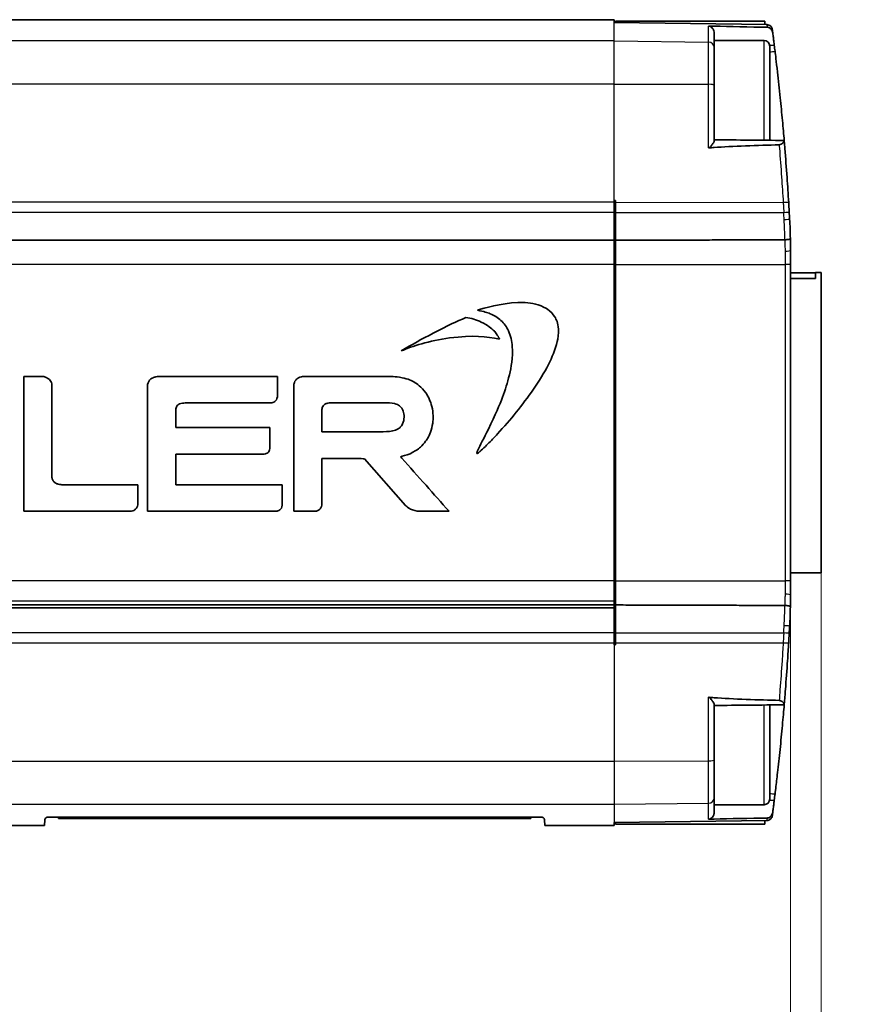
# Model space of a CAD drawing. Header units: millimetres. Extents: x 0 to 420, y 0 to 297.
# Tile 14 of 53: x 178 to 208, y 149 to 184. Entities that reach past the tile are written whole.
import ezdxf

# ---------------------------------------------------------------- set-up
doc = ezdxf.new("R2010")
doc.units = ezdxf.units.MM
for name, color, linetype, lineweight in [('Bemaßung (ISO)', 7, 'Continuous', 18), ('Sichtbar (ISO)', 7, 'Continuous', 35), ('Sichtbar schmal (ISO)', 7, 'Continuous', 25)]:
    doc.layers.add(name, color=color, linetype=linetype, lineweight=lineweight)
doc.styles.add('Notiztext (DIN)', font='isocpeur.ttf')
doc.dimstyles.new('Standard (DIN)', dxfattribs={"dimtxt": 3.5, "dimasz": 2.5, "dimexe": 1, "dimexo": 0, "dimgap": 0.7, "dimtad": 1, "dimtoh": 1, "dimrnd": 1e-08, "dimtxsty": 'Notiztext (DIN)', "dimcen": 0.09, "dimdle": 10, "dimclrd": 256, "dimclre": 256, "dimclrt": 256, "dimazin": 2, "dimtfac": 0.514286, "dimtdec": 4, "dimtmove": 0, "dimatfit": 3, "dimfxl": 1, "dimtolj": 1, "dimlwd": -1, "dimlwe": -1, "dimarcsym": 0})

# ---------------------------------------------------------------- blocks, each defined once
blk = doc.blocks.new('*D27')
at = {"layer": 'Bemaßung (ISO)', "transparency": 16777216}
for p, q in [((206.615, 164.281), (206.615, 113.316)), ((96.865, 156.316), (96.865, 113.316)), ((204.115, 114.316), (99.365, 114.316))]:
    blk.add_line(p, q, dxfattribs=at)
for points in [[(99.365, 114.733), (99.365, 113.899), (96.865, 114.316)], [(204.115, 114.733), (204.115, 113.899), (206.615, 114.316)]]:
    blk.add_solid(points, dxfattribs=at)
at = {"layer": 'Defpoints', "color": 0, "transparency": 16777216}
for p in [(206.615, 164.281), (96.865, 156.316), (96.865, 114.316)]:
    blk.add_point(p, dxfattribs=at)
at = {"layer": 'Bemaßung (ISO)', "transparency": 16777216, "insert": (151.74, 125.049), "char_height": 3.5, "attachment_point": 2, "style": 'Notiztext (DIN)'}
blk.add_mtext('\\A1;109,75{\\P(4.321")}', dxfattribs=at)
blk = doc.blocks.new('*D29')
at = {"layer": 'Bemaßung (ISO)', "transparency": 16777216}
for p, q in [((98.317, 163.991), (98.317, 128.991)), ((205.514, 163.991), (205.514, 128.991)), ((100.817, 129.991), (203.014, 129.991))]:
    blk.add_line(p, q, dxfattribs=at)
for points in [[(100.817, 130.408), (100.817, 129.574), (98.317, 129.991)], [(203.014, 130.408), (203.014, 129.574), (205.514, 129.991)]]:
    blk.add_solid(points, dxfattribs=at)
at = {"layer": 'Defpoints', "color": 0, "transparency": 16777216}
for p in [(98.317, 163.991), (205.514, 163.991), (205.514, 129.991)]:
    blk.add_point(p, dxfattribs=at)
at = {"layer": 'Bemaßung (ISO)', "transparency": 16777216, "insert": (151.915, 140.724), "char_height": 3.5, "attachment_point": 2, "style": 'Notiztext (DIN)'}
blk.add_mtext('\\A1;107,2{\\P(4.221")}', dxfattribs=at)
blk = doc.blocks.new('*D30')
at = {"layer": 'Bemaßung (ISO)', "transparency": 16777216}
for p, q in [((206.615, 164.281), (206.615, 128.991)), ((205.514, 163.991), (205.514, 128.991)), ((203.014, 129.991), (200.514, 129.991)), ((205.514, 129.991), (206.615, 129.991)), ((209.115, 129.991), (228.415, 129.991))]:
    blk.add_line(p, q, dxfattribs=at)
for points in [[(203.014, 130.408), (203.014, 129.574), (205.514, 129.991)], [(209.115, 130.408), (209.115, 129.574), (206.615, 129.991)]]:
    blk.add_solid(points, dxfattribs=at)
at = {"layer": 'Defpoints', "color": 0, "transparency": 16777216}
for p in [(206.615, 164.281), (205.514, 163.991), (206.615, 129.991)]:
    blk.add_point(p, dxfattribs=at)
at = {"layer": 'Bemaßung (ISO)', "transparency": 16777216, "insert": (220.015, 141.074), "char_height": 3.5, "attachment_point": 2, "style": 'Notiztext (DIN)'}
blk.add_mtext('\\A1;(1,1){\\P(0.043")}', dxfattribs=at)

msp = doc.modelspace()

# ---------------------------------------------------------------- linework, layer by layer
at = {"layer": 'Sichtbar (ISO)'}
for p, q in [((199.165, 184.181), (104.165, 184.181)), ((199.165, 184.181), (199.165, 184.076)), ((204.662, 184.003), (199.165, 184.076)), ((199.215, 184.131), (199.215, 184.075)), ((204.592, 184.131), (199.215, 184.131)), ((204.59, 184.004), (204.592, 184.131)), ((204.662, 184.003), (204.662, 184.003)), ((202.765, 183.708), (202.765, 183.431)), ((202.765, 183.431), (202.765, 181.162)), ((204.565, 183.431), (202.765, 183.431)), ((204.765, 183.231), (204.765, 179.841)), ((202.765, 181.162), (202.765, 179.824)), ((199.165, 177.681), (199.165, 177.61)), ((199.215, 177.68), (199.165, 177.681)), ((199.165, 177.61), (199.165, 177.247)), ((199.215, 177.61), (199.215, 177.68)), ((199.215, 177.247), (199.215, 177.61)), ((199.165, 176.243), (199.165, 177.247)), ((199.215, 177.247), (199.215, 176.243)), ((199.165, 176.243), (104.165, 176.243)), ((199.165, 175.371), (199.165, 176.243)), ((199.215, 176.243), (199.215, 175.371)), ((205.514, 175.371), (205.514, 175.897)), ((199.165, 175.371), (199.165, 163.991)), ((199.215, 175.371), (199.215, 163.991)), ((205.514, 163.991), (205.514, 175.371)), ((205.514, 175.071), (206.415, 175.071)), ((206.415, 175.081), (206.615, 175.081)), ((206.415, 175.081), (206.415, 174.871)), ((206.615, 175.081), (206.615, 164.281)), ((206.415, 174.871), (205.514, 174.871)), ((178.605, 171.344), (177.912, 171.344)), ((177.912, 171.344), (177.912, 166.491)), ((187.046, 171.344), (182.828, 171.344)), ((187.046, 170.652), (187.046, 171.344)), ((190.88, 171.344), (188.022, 171.344)), ((178.926, 167.798), (178.926, 171.038)), ((182.373, 171.007), (182.373, 166.491)), ((187.64, 171.058), (187.64, 166.491)), ((183.766, 170.389), (183.891, 170.389)), ((183.976, 170.39), (186.769, 170.39)), ((188.648, 169.35), (188.648, 170.123)), ((188.976, 170.396), (190.892, 170.396)), ((183.388, 170.019), (183.388, 170.053)), ((183.388, 169.5), (183.388, 170.019)), ((186.768, 169.5), (183.388, 169.5)), ((186.768, 168.781), (186.768, 169.5)), ((190.634, 169.35), (188.648, 169.35)), ((183.388, 167.445), (183.388, 168.546)), ((183.388, 168.546), (186.527, 168.546)), ((188.648, 166.798), (188.648, 168.389)), ((188.648, 168.389), (189.893, 168.389)), ((190.174, 168.384), (191.655, 166.703)), ((182.023, 167.445), (179.322, 167.445)), ((182.023, 166.826), (182.023, 167.445)), ((187.22, 167.445), (183.388, 167.445)), ((187.22, 166.755), (187.22, 167.445)), ((177.912, 166.491), (181.708, 166.491)), ((182.373, 166.491), (186.96, 166.491)), ((187.64, 166.491), (188.386, 166.491)), ((192.197, 166.491), (193.221, 166.491)), ((206.615, 164.281), (205.514, 164.281)), ((199.165, 163.991), (199.165, 163.256)), ((199.215, 163.991), (199.215, 163.119)), ((205.514, 163.465), (205.514, 163.991)), ((104.165, 163.119), (199.165, 163.119)), ((199.165, 163.019), (104.165, 163.019)), ((199.165, 163.256), (199.165, 163.119)), ((199.165, 163.119), (199.165, 163.019)), ((199.165, 162.115), (199.165, 163.019)), ((199.215, 163.119), (199.215, 162.115)), ((199.165, 162.115), (199.165, 161.752)), ((199.215, 161.752), (199.215, 162.115)), ((199.165, 161.752), (199.165, 161.681)), ((199.165, 161.681), (199.215, 161.682)), ((199.215, 161.682), (199.215, 161.752)), ((202.765, 159.538), (202.765, 158.2)), ((204.765, 159.521), (204.765, 156.131)), ((202.765, 158.2), (202.765, 155.931)), ((204.565, 155.931), (202.765, 155.931)), ((202.765, 155.931), (202.765, 155.655)), ((178.671, 155.384), (178.665, 155.181)), ((178.771, 155.481), (196.56, 155.481)), ((179.165, 155.481), (179.165, 155.431)), ((181.165, 155.431), (179.165, 155.431)), ((181.165, 155.431), (194.165, 155.431)), ((196.165, 155.431), (194.165, 155.431)), ((196.165, 155.481), (196.165, 155.431)), ((196.665, 155.181), (196.66, 155.384)), ((199.165, 155.286), (204.662, 155.359)), ((199.165, 155.286), (199.165, 155.181)), ((199.215, 155.287), (199.215, 155.231)), ((204.592, 155.231), (199.215, 155.231)), ((199.865, 155.231), (199.865, 155.23)), ((203.665, 155.23), (199.865, 155.23)), ((203.665, 155.231), (203.665, 155.23)), ((204.59, 155.358), (204.592, 155.231)), ((204.662, 155.359), (204.662, 155.359)), ((104.165, 155.181), (178.665, 155.181)), ((196.665, 155.181), (199.165, 155.181))]:
    msp.add_line(p, q, dxfattribs=at)
for centre, radius, start, end in [((204.565, 183.231), 0.2, 0, 90), ((102.64, 171.31), 103, 3.16799, 3.31064), ((185.514, 175.897), 20, 1.1798, 3.168), ((185.514, 163.465), 20, 356.832, 358.8202), ((102.64, 168.052), 103, 356.68936, 356.83201), ((204.565, 156.131), 0.2, 270, 0)]:
    msp.add_arc(centre, radius, start, end, dxfattribs=at)
for points, degree in [([(202.765, 183.949), (202.696, 183.95), (202.63, 183.952), (202.568, 183.954)], 3), ([(202.765, 183.949), (203.305, 183.935), (204.068, 183.92), (204.674, 183.909)], 3), ([(202.765, 179.861), (203.606, 179.852), (204.446, 179.844), (205.287, 179.836)], 3), ([(205.105, 179.677), (204.362, 179.659), (203.402, 179.628), (202.765, 179.58)], 3), ([(205.289, 179.808), (205.289, 179.812), (205.289, 179.816), (205.288, 179.82)], 3), ([(202.568, 179.564), (202.635, 179.57), (202.702, 179.575), (202.765, 179.58)], 3), ([(199.215, 176.243), (202.232, 176.252), (205.311, 176.261)], 2), ([(205.313, 176.261), (205.312, 176.261), (205.312, 176.261), (205.311, 176.261)], 3), ([(199.215, 163.119), (202.232, 163.11), (205.311, 163.101)], 2), ([(205.311, 163.101), (205.312, 163.101), (205.312, 163.101), (205.313, 163.101)], 3), ([(202.765, 159.782), (202.697, 159.787), (202.63, 159.793), (202.568, 159.799)], 3), ([(202.765, 159.782), (203.419, 159.733), (204.408, 159.702), (205.105, 159.685)], 3), ([(205.287, 159.526), (204.446, 159.518), (203.606, 159.51), (202.765, 159.501)], 3), ([(205.288, 159.542), (205.289, 159.546), (205.289, 159.55), (205.289, 159.554)], 3), ([(202.568, 155.408), (202.635, 155.41), (202.704, 155.412), (202.765, 155.414)], 3), ([(204.674, 155.453), (204.068, 155.442), (203.305, 155.427), (202.765, 155.414)], 3)]:
    msp.add_open_spline(points, degree=degree, dxfattribs=at)
for points, knots in [([(202.568, 183.954), (202.569, 183.954), (202.57, 183.954), (202.574, 183.954), (202.578, 183.953), (202.591, 183.951), (202.602, 183.949), (202.632, 183.936), (202.653, 183.924), (202.7, 183.883), (202.723, 183.854), (202.752, 183.794), (202.761, 183.765), (202.765, 183.725), (202.765, 183.716), (202.765, 183.708)], [-0.06023812, -0.06023812, -0.06023812, -0.06023812, -0.05998173, -0.05998173, -0.05882932, -0.05882932, -0.05575731, -0.05575731, -0.05145941, -0.05145941, -0.04617255, -0.04617255, -0.04235977, -0.04235977, -0.04130344, -0.04130344, -0.04130344, -0.04130344]), ([(204.858, 183.83), (204.857, 183.83), (204.857, 183.83), (204.854, 183.852), (204.848, 183.873), (204.829, 183.911), (204.817, 183.929), (204.783, 183.962), (204.761, 183.977), (204.714, 183.998), (204.688, 184.003), (204.662, 184.003)], [-0.00013274, -0.00013274, -0.00013274, -0.00013274, 0, 0, 0.00644284, 0.00644284, 0.01288354, 0.01288354, 0.0206962, 0.0206962, 0.02849818, 0.02849818, 0.02849818, 0.02849818]), ([(204.674, 183.909), (204.686, 183.909), (204.698, 183.907), (204.726, 183.9), (204.741, 183.894), (204.776, 183.875), (204.797, 183.858), (204.831, 183.818), (204.844, 183.798), (204.864, 183.754), (204.87, 183.731), (204.874, 183.707)], [0, 0, 0, 0, 0.00376223, 0.00376223, 0.00895088, 0.00895088, 0.01752467, 0.01752467, 0.02443065, 0.02443065, 0.03092768, 0.03092768, 0.03092768, 0.03092768]), ([(204.874, 183.707), (204.87, 183.735), (204.867, 183.76), (204.861, 183.799), (204.859, 183.815), (204.858, 183.83)], [0.2457409, 0.2457409, 0.2457409, 0.2457409, 0.29313118, 0.29313118, 0.32929401, 0.32929401, 0.32929401, 0.32929401]), ([(204.874, 183.707), (204.874, 183.704), (204.875, 183.7), (204.882, 183.644), (204.889, 183.589), (204.903, 183.483), (204.909, 183.432), (204.922, 183.328), (204.927, 183.289), (204.93, 183.267)], [0.05067521, 0.05067521, 0.05067521, 0.05067521, 0.05186614, 0.05186614, 0.06842031, 0.06842031, 0.08426074, 0.08426074, 0.10232677, 0.10232677, 0.10232677, 0.10232677]), ([(204.93, 183.267), (204.935, 183.229), (204.939, 183.192), (204.948, 183.117), (204.953, 183.08), (204.958, 183.043)], [0, 0, 0, 0, 0.01389365, 0.01389365, 0.02762514, 0.02762514, 0.02762514, 0.02762514]), ([(204.958, 183.043), (204.958, 183.041), (204.959, 183.034), (204.971, 182.933), (205.002, 182.685), (205.079, 182.001), (205.113, 181.688), (205.173, 181.094), (205.2, 180.817), (205.248, 180.291), (205.269, 180.047), (205.287, 179.836)], [0, 0, 0, 0, 0.00082494, 0.00082494, 0.00951462, 0.00951462, 0.01608374, 0.01608374, 0.02195328, 0.02195328, 0.02795124, 0.02795124, 0.02795124, 0.02795124]), ([(202.765, 179.824), (202.765, 179.811), (202.76, 179.795), (202.735, 179.745), (202.711, 179.709), (202.663, 179.644), (202.642, 179.618), (202.615, 179.59), (202.606, 179.582), (202.59, 179.571), (202.584, 179.568), (202.575, 179.565), (202.572, 179.564), (202.569, 179.564), (202.568, 179.564), (202.568, 179.564)], [-0.02490286, -0.02490286, -0.02490286, -0.02490286, -0.01954616, -0.01954616, -0.01192831, -0.01192831, -0.00587117, -0.00587117, -0.00328557, -0.00328557, -0.00151167, -0.00151167, -0.00060241, -0.00060241, -0.00049611, -0.00049611, -0.00049611, -0.00049611]), ([(205.288, 179.82), (205.289, 179.813), (205.285, 179.804), (205.271, 179.782), (205.261, 179.768), (205.233, 179.739), (205.216, 179.724), (205.183, 179.701), (205.166, 179.691), (205.138, 179.682), (205.129, 179.679), (205.115, 179.677), (205.11, 179.677), (205.105, 179.677)], [-0.03248824, -0.03248824, -0.03248824, -0.03248824, -0.02565813, -0.02565813, -0.01832178, -0.01832178, -0.01067212, -0.01067212, -0.00432721, -0.00432721, -0.00158641, -0.00158641, 0, 0, 0, 0]), ([(205.287, 179.836), (205.287, 179.836), (205.287, 179.834), (205.288, 179.828), (205.288, 179.824), (205.288, 179.82)], [0.01663725, 0.01663725, 0.01663725, 0.01663725, 0.02386331, 0.02386331, 0.02853559, 0.02853559, 0.02853559, 0.02853559]), ([(205.448, 177.597), (205.43, 177.901), (205.41, 178.204), (205.364, 178.853), (205.338, 179.199), (205.304, 179.632), (205.297, 179.72), (205.289, 179.808)], [0, 0, 0, 0, 0.0914782, 0.0914782, 0.1960248, 0.1960248, 0.2227351, 0.2227351, 0.2227351, 0.2227351]), ([(205.469, 177.259), (205.466, 177.299), (205.464, 177.339), (205.459, 177.415), (205.457, 177.451), (205.454, 177.51), (205.452, 177.532), (205.45, 177.569), (205.449, 177.583), (205.448, 177.597)], [0, 0, 0, 0, 0.01201665, 0.01201665, 0.02284856, 0.02284856, 0.02961851, 0.02961851, 0.03384973, 0.03384973, 0.03384973, 0.03384973]), ([(205.509, 176.309), (205.509, 176.309), (205.509, 176.309), (205.509, 176.303), (205.504, 176.297), (205.483, 176.286), (205.469, 176.281), (205.432, 176.272), (205.41, 176.269), (205.363, 176.263), (205.338, 176.262), (205.313, 176.261)], [-0.00014836, -0.00014836, -0.00014836, -0.00014836, 0, 0, 0.00816012, 0.00816012, 0.01610294, 0.01610294, 0.02385025, 0.02385025, 0.03149311, 0.03149311, 0.03149311, 0.03149311]), ([(205.514, 175.897), (205.514, 175.97), (205.513, 176.043), (205.512, 176.18), (205.511, 176.245), (205.509, 176.309)], [0, 0, 0, 0, 0.0222392, 0.0222392, 0.04285692, 0.04285692, 0.04285692, 0.04285692]), ([(197.023, 173.497), (196.96, 173.582), (196.896, 173.669), (196.689, 173.812), (196.583, 173.872), (196.185, 173.997), (195.921, 174.01), (195.091, 173.983), (194.476, 173.798), (194.246, 173.729)], [-0.142914, -0.142914, -0.142914, -0.142914, -0.1146104, -0.1146104, -0.098391, -0.098391, -0.0719922, -0.0719922, 0, 0, 0, 0]), ([(194.246, 173.729), (194.494, 173.67), (194.589, 173.647), (194.847, 173.54), (194.976, 173.462), (195.204, 173.254), (195.295, 173.128), (195.443, 172.808), (195.484, 172.616), (195.531, 172.012), (195.457, 171.675), (195.396, 171.406)], [-0.2095518, -0.2095518, -0.2095518, -0.2095518, -0.1841084, -0.1841084, -0.153543, -0.153543, -0.121795, -0.121795, -0.0827706, -0.0827706, 0, 0, 0, 0]), ([(193.825, 173.462), (193.496, 173.317), (193.188, 173.18), (192.259, 172.697), (191.877, 172.487), (191.504, 172.263)], [-0.3139342, -0.3139342, -0.3139342, -0.3139342, -0.1307295, -0.1307295, 0, 0, 0, 0]), ([(194.854, 172.971), (194.738, 173.081), (194.626, 173.184), (194.205, 173.381), (194.017, 173.443), (193.825, 173.462)], [-0.1393604, -0.1393604, -0.1393604, -0.1393604, -0.0577334, -0.0577334, 0, 0, 0, 0]), ([(194.223, 168.57), (194.228, 168.57), (194.234, 168.57), (194.244, 168.572), (194.249, 168.575), (194.261, 168.582), (194.267, 168.588), (194.296, 168.612), (194.311, 168.624), (194.34, 168.647), (194.36, 168.664), (194.5, 168.793), (194.566, 168.858), (194.732, 169.025), (194.854, 169.153), (195.197, 169.525), (195.426, 169.79), (196.057, 170.571), (196.496, 171.181), (196.929, 172.027), (197.051, 172.314), (197.143, 172.71), (197.171, 172.875), (197.156, 173.157), (197.135, 173.251), (197.087, 173.387), (197.06, 173.434), (197.023, 173.497)], [-0.6276866, -0.6276866, -0.6276866, -0.6276866, -0.6150356, -0.6150356, -0.6022666, -0.6022666, -0.5806325, -0.5806325, -0.5504009, -0.5504009, -0.5334198, -0.5334198, -0.5141139, -0.5141139, -0.4629454, -0.4629454, -0.3607198, -0.3607198, -0.1656867, -0.1656867, -0.0800491, -0.0800491, -0.0449401, -0.0449401, -0.0219519, -0.0219519, 0, 0, 0, 0]), ([(195.042, 172.683), (195.02, 172.727), (195, 172.765), (194.903, 172.92), (194.87, 172.955), (194.854, 172.971)], [-0.01201791, -0.01201791, -0.01201791, -0.01201791, -0.00674526, -0.00674526, 0, 0, 0, 0]), ([(191.504, 172.263), (191.883, 172.429), (192.512, 172.63), (194.109, 172.841), (194.546, 172.773), (195.042, 172.683)], [-0.2788781, -0.2788781, -0.2788781, -0.2788781, -0.1510657, -0.1510657, 0, 0, 0, 0]), ([(178.926, 171.038), (178.926, 171.055), (178.925, 171.086), (178.9, 171.152), (178.884, 171.177), (178.831, 171.239), (178.787, 171.27), (178.686, 171.322), (178.634, 171.337), (178.607, 171.344), (178.606, 171.344), (178.605, 171.344)], [-0.00496968, -0.00496968, -0.00496968, -0.00496968, -0.003919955, -0.003919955, -0.003151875, -0.003151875, -0.001818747, -0.001818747, -0.000220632, -0.000220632, 0, 0, 0, 0]), ([(182.828, 171.344), (182.785, 171.344), (182.735, 171.343), (182.623, 171.321), (182.576, 171.306), (182.5, 171.264), (182.47, 171.241), (182.42, 171.184), (182.401, 171.15), (182.371, 171.063), (182.371, 171.038), (182.373, 171.007)], [-0.04218232, -0.04218232, -0.04218232, -0.04218232, -0.03083618, -0.03083618, -0.02249277, -0.02249277, -0.01593837, -0.01593837, -0.00927331, -0.00927331, 0, 0, 0, 0]), ([(188.022, 171.344), (187.991, 171.344), (187.925, 171.343), (187.817, 171.306), (187.782, 171.287), (187.713, 171.231), (187.69, 171.197), (187.645, 171.112), (187.64, 171.063), (187.64, 171.058)], [-0.003948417, -0.003948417, -0.003948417, -0.003948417, -0.002824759, -0.002824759, -0.002212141, -0.002212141, -0.001469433, -0.001469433, 0, 0, 0, 0]), ([(191.959, 171.144), (191.821, 171.217), (191.707, 171.272), (191.234, 171.344), (191.042, 171.344), (190.88, 171.344)], [-0.1153358, -0.1153358, -0.1153358, -0.1153358, -0.0486715, -0.0486715, 0, 0, 0, 0]), ([(192.449, 169.114), (192.525, 169.255), (192.601, 169.401), (192.655, 169.814), (192.662, 170.027), (192.555, 170.458), (192.475, 170.621), (192.229, 170.973), (192.057, 171.082), (191.959, 171.144)], [-0.1269125, -0.1269125, -0.1269125, -0.1269125, -0.0806793, -0.0806793, -0.0551163, -0.0551163, -0.0345969, -0.0345969, 0, 0, 0, 0]), ([(195.396, 171.406), (195.24, 170.794), (195.148, 170.5), (194.483, 169.134), (194.331, 168.839), (194.24, 168.643), (194.231, 168.615), (194.224, 168.594), (194.222, 168.589), (194.221, 168.579), (194.222, 168.575), (194.223, 168.57)], [-0.05659713, -0.05659713, -0.05659713, -0.05659713, -0.01980747, -0.01980747, -0.00873084, -0.00873084, -0.00323338, -0.00323338, -0.00160183, -0.00160183, 0, 0, 0, 0]), ([(186.769, 170.39), (186.792, 170.389), (186.809, 170.389), (186.872, 170.403), (186.897, 170.411), (186.944, 170.435), (186.966, 170.451), (187.004, 170.493), (187.019, 170.518), (187.044, 170.589), (187.045, 170.623), (187.046, 170.652)], [-0.03200874, -0.03200874, -0.03200874, -0.03200874, -0.02457472, -0.02457472, -0.0196029, -0.0196029, -0.01434418, -0.01434418, -0.00874872, -0.00874872, 0, 0, 0, 0]), ([(183.388, 170.053), (183.388, 170.147), (183.388, 170.175), (183.403, 170.24), (183.415, 170.262), (183.439, 170.297), (183.457, 170.315), (183.507, 170.348), (183.538, 170.361), (183.639, 170.387), (183.713, 170.388), (183.766, 170.389)], [-0.03626464, -0.03626464, -0.03626464, -0.03626464, -0.03256684, -0.03256684, -0.02890929, -0.02890929, -0.02309076, -0.02309076, -0.0158388, -0.0158388, 0, 0, 0, 0]), ([(183.891, 170.389), (183.893, 170.389), (183.958, 170.39), (183.964, 170.39), (183.975, 170.39), (183.976, 170.39)], [-0.001937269, -0.001937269, -0.001937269, -0.001937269, -0.000292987, -0.000292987, 0, 0, 0, 0]), ([(188.648, 170.123), (188.646, 170.146), (188.648, 170.169), (188.656, 170.214), (188.664, 170.236), (188.688, 170.283), (188.706, 170.306), (188.755, 170.347), (188.786, 170.363), (188.881, 170.394), (188.933, 170.395), (188.976, 170.396)], [-0.03458959, -0.03458959, -0.03458959, -0.03458959, -0.03006806, -0.03006806, -0.02552551, -0.02552551, -0.01972326, -0.01972326, -0.01291832, -0.01291832, 0, 0, 0, 0]), ([(190.892, 170.396), (191.021, 170.396), (191.147, 170.396), (191.354, 170.346), (191.392, 170.32), (191.437, 170.287)], [-0.03588058, -0.03588058, -0.03588058, -0.03588058, -0.01679796, -0.01679796, 0, 0, 0, 0]), ([(191.437, 170.287), (191.456, 170.271), (191.479, 170.253), (191.525, 170.192), (191.542, 170.163), (191.577, 170.086), (191.6, 170.021), (191.609, 169.857), (191.599, 169.776), (191.545, 169.61), (191.516, 169.573), (191.48, 169.531)], [-0.07681418, -0.07681418, -0.07681418, -0.07681418, -0.05713433, -0.05713433, -0.04477977, -0.04477977, -0.02973313, -0.02973313, -0.01653655, -0.01653655, 0, 0, 0, 0]), ([(191.48, 169.531), (191.459, 169.51), (191.437, 169.487), (191.366, 169.444), (191.334, 169.428), (191.23, 169.391), (191.157, 169.377), (190.936, 169.351), (190.774, 169.35), (190.634, 169.35)], [-0.1023498, -0.1023498, -0.1023498, -0.1023498, -0.0802506, -0.0802506, -0.0656776, -0.0656776, -0.0420431, -0.0420431, 0, 0, 0, 0]), ([(192.126, 168.743), (192.162, 168.772), (192.223, 168.821), (192.365, 168.98), (192.408, 169.047), (192.432, 169.086)], [-0.02779301, -0.02779301, -0.02779301, -0.02779301, -0.01383719, -0.01383719, 0, 0, 0, 0]), ([(192.432, 169.086), (192.435, 169.091), (192.438, 169.095), (192.444, 169.104), (192.446, 169.109), (192.449, 169.114)], [-0.003193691, -0.003193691, -0.003193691, -0.003193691, -0.001596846, -0.001596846, 0, 0, 0, 0]), ([(186.527, 168.546), (186.544, 168.546), (186.575, 168.547), (186.634, 168.561), (186.657, 168.57), (186.699, 168.596), (186.716, 168.613), (186.749, 168.659), (186.758, 168.686), (186.769, 168.737), (186.769, 168.762), (186.768, 168.777), (186.768, 168.779), (186.768, 168.781)], [-0.01383612, -0.01383612, -0.01383612, -0.01383612, -0.01098702, -0.01098702, -0.00895363, -0.00895363, -0.00698549, -0.00698549, -0.00438485, -0.00438485, -0.00062535, -0.00062535, 0, 0, 0, 0]), ([(191.478, 168.456), (191.548, 168.472), (191.674, 168.501), (191.974, 168.63), (192.068, 168.7), (192.126, 168.743)], [-0.04163313, -0.04163313, -0.04163313, -0.04163313, -0.02159824, -0.02159824, 0, 0, 0, 0]), ([(189.893, 168.389), (189.894, 168.389), (189.904, 168.389), (189.929, 168.388), (189.936, 168.387), (189.942, 168.386)], [-0.004635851, -0.004635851, -0.004635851, -0.004635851, -0.002060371, -0.002060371, 0, 0, 0, 0]), ([(189.942, 168.386), (189.981, 168.386), (190.02, 168.385), (190.106, 168.384), (190.166, 168.384), (190.174, 168.384)], [-0.004195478, -0.004195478, -0.004195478, -0.004195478, -0.002315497, -0.002315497, 0, 0, 0, 0]), ([(193.221, 166.491), (192.945, 166.803), (192.669, 167.114), (192.103, 167.752), (191.812, 168.08), (191.487, 168.446), (191.482, 168.452), (191.478, 168.456)], [-0.02619018, -0.02619018, -0.02619018, -0.02619018, -0.01415796, -0.01415796, -0.00149675, -0.00149675, 0, 0, 0, 0]), ([(179.322, 167.445), (179.277, 167.446), (179.222, 167.447), (179.118, 167.475), (179.081, 167.49), (179.02, 167.53), (178.995, 167.553), (178.95, 167.617), (178.938, 167.653), (178.923, 167.718), (178.92, 167.759), (178.926, 167.798)], [-0.04719657, -0.04719657, -0.04719657, -0.04719657, -0.03405403, -0.03405403, -0.02664868, -0.02664868, -0.02018306, -0.02018306, -0.01176055, -0.01176055, 0, 0, 0, 0]), ([(181.708, 166.491), (181.733, 166.489), (181.752, 166.488), (181.823, 166.501), (181.851, 166.51), (181.906, 166.539), (181.931, 166.559), (181.975, 166.612), (181.992, 166.645), (182.022, 166.739), (182.023, 166.797), (182.023, 166.826)], [-0.02874937, -0.02874937, -0.02874937, -0.02874937, -0.02264075, -0.02264075, -0.01854436, -0.01854436, -0.01397396, -0.01397396, -0.00880566, -0.00880566, 0, 0, 0, 0]), ([(186.96, 166.491), (186.984, 166.49), (187.008, 166.494), (187.054, 166.504), (187.077, 166.512), (187.122, 166.536), (187.143, 166.552), (187.181, 166.595), (187.195, 166.62), (187.219, 166.692), (187.22, 166.733), (187.22, 166.755)], [-0.02080979, -0.02080979, -0.02080979, -0.02080979, -0.01750629, -0.01750629, -0.01420559, -0.01420559, -0.01046421, -0.01046421, -0.00638721, -0.00638721, 0, 0, 0, 0]), ([(188.386, 166.491), (188.407, 166.491), (188.427, 166.495), (188.467, 166.505), (188.486, 166.512), (188.533, 166.535), (188.557, 166.554), (188.601, 166.603), (188.617, 166.633), (188.647, 166.72), (188.648, 166.772), (188.648, 166.798)], [-0.02205422, -0.02205422, -0.02205422, -0.02205422, -0.01930102, -0.01930102, -0.01654489, -0.01654489, -0.01236522, -0.01236522, -0.00777098, -0.00777098, 0, 0, 0, 0]), ([(191.655, 166.703), (191.683, 166.669), (191.704, 166.649), (191.811, 166.58), (191.856, 166.558), (192.031, 166.493), (192.142, 166.492), (192.197, 166.491)], [-0.03243191, -0.03243191, -0.03243191, -0.03243191, -0.02286435, -0.02286435, -0.01670656, -0.01670656, 0, 0, 0, 0]), ([(205.509, 163.053), (205.509, 163.058), (205.51, 163.063), (205.511, 163.147), (205.512, 163.228), (205.513, 163.361), (205.514, 163.413), (205.514, 163.465)], [0.08422425, 0.08422425, 0.08422425, 0.08422425, 0.08577979, 0.08577979, 0.11119602, 0.11119602, 0.12708117, 0.12708117, 0.12708117, 0.12708117]), ([(205.509, 163.053), (205.509, 163.053), (205.509, 163.053), (205.509, 163.059), (205.504, 163.065), (205.483, 163.076), (205.469, 163.081), (205.432, 163.09), (205.41, 163.093), (205.363, 163.099), (205.338, 163.1), (205.313, 163.101)], [-0.03161196, -0.03161196, -0.03161196, -0.03161196, -0.03146374, -0.03146374, -0.02331122, -0.02331122, -0.01537581, -0.01537581, -0.00763573, -0.00763573, 0, 0, 0, 0]), ([(205.448, 161.765), (205.451, 161.805), (205.453, 161.845), (205.458, 161.921), (205.46, 161.957), (205.463, 162.016), (205.465, 162.039), (205.467, 162.075), (205.468, 162.089), (205.469, 162.104)], [0, 0, 0, 0, 0.01201665, 0.01201665, 0.02284856, 0.02284856, 0.02961851, 0.02961851, 0.03384973, 0.03384973, 0.03384973, 0.03384973]), ([(205.289, 159.554), (205.304, 159.728), (205.318, 159.903), (205.358, 160.422), (205.383, 160.768), (205.421, 161.332), (205.435, 161.548), (205.448, 161.765)], [0.2999977, 0.2999977, 0.2999977, 0.2999977, 0.3528446, 0.3528446, 0.4573912, 0.4573912, 0.5227328, 0.5227328, 0.5227328, 0.5227328]), ([(202.568, 159.799), (202.569, 159.798), (202.569, 159.798), (202.574, 159.798), (202.577, 159.797), (202.587, 159.793), (202.597, 159.787), (202.625, 159.763), (202.642, 159.743), (202.685, 159.689), (202.713, 159.651), (202.747, 159.594), (202.758, 159.573), (202.764, 159.55), (202.765, 159.544), (202.765, 159.538)], [-0.05673688, -0.05673688, -0.05673688, -0.05673688, -0.0565241, -0.0565241, -0.05547168, -0.05547168, -0.0529152, -0.0529152, -0.04972875, -0.04972875, -0.04493863, -0.04493863, -0.04174051, -0.04174051, -0.04049865, -0.04049865, -0.04049865, -0.04049865]), ([(205.287, 159.526), (205.269, 159.31), (205.247, 159.06), (205.197, 158.51), (205.168, 158.215), (205.108, 157.633), (205.078, 157.352), (205.025, 156.886), (205.003, 156.698), (204.968, 156.407), (204.959, 156.329), (204.958, 156.319)], [0.0041419, 0.0041419, 0.0041419, 0.0041419, 0.0925982, 0.0925982, 0.1824228, 0.1824228, 0.2678801, 0.2678801, 0.3316851, 0.3316851, 0.3744065, 0.3744065, 0.3744065, 0.3744065]), ([(205.105, 159.685), (205.109, 159.685), (205.114, 159.685), (205.125, 159.683), (205.131, 159.682), (205.154, 159.676), (205.169, 159.668), (205.203, 159.648), (205.22, 159.634), (205.253, 159.603), (205.267, 159.586), (205.284, 159.56), (205.289, 159.55), (205.288, 159.542)], [-0.03719555, -0.03719555, -0.03719555, -0.03719555, -0.03557686, -0.03557686, -0.03341737, -0.03341737, -0.02706936, -0.02706936, -0.01839776, -0.01839776, -0.00879872, -0.00879872, 0, 0, 0, 0]), ([(205.288, 159.542), (205.287, 159.531), (205.287, 159.526), (205.287, 159.526), (205.287, 159.526), (205.287, 159.526)], [0.00460174, 0.00460174, 0.00460174, 0.00460174, 0.01648224, 0.01648224, 0.01651291, 0.01651291, 0.01651291, 0.01651291]), ([(204.958, 156.319), (204.953, 156.282), (204.948, 156.245), (204.939, 156.17), (204.935, 156.133), (204.93, 156.096)], [0, 0, 0, 0, 0.0137304, 0.0137304, 0.02762514, 0.02762514, 0.02762514, 0.02762514]), ([(204.93, 156.096), (204.927, 156.072), (204.922, 156.03), (204.907, 155.915), (204.9, 155.857), (204.886, 155.75), (204.88, 155.701), (204.874, 155.655)], [0, 0, 0, 0, 0.00867399, 0.00867399, 0.01662727, 0.01662727, 0.02326213, 0.02326213, 0.02326213, 0.02326213]), ([(202.765, 155.655), (202.765, 155.641), (202.764, 155.628), (202.756, 155.58), (202.744, 155.546), (202.699, 155.475), (202.668, 155.449), (202.63, 155.425), (202.617, 155.419), (202.595, 155.412), (202.588, 155.41), (202.578, 155.409), (202.574, 155.409), (202.57, 155.408), (202.569, 155.408), (202.568, 155.408)], [-0.01957396, -0.01957396, -0.01957396, -0.01957396, -0.01775226, -0.01775226, -0.01315835, -0.01315835, -0.0071324, -0.0071324, -0.00418765, -0.00418765, -0.0019149, -0.0019149, -0.0007305, -0.0007305, -0.00049027, -0.00049027, -0.00049027, -0.00049027]), ([(204.874, 155.655), (204.87, 155.625), (204.86, 155.598), (204.83, 155.54), (204.807, 155.514), (204.766, 155.481), (204.749, 155.471), (204.722, 155.461), (204.712, 155.458), (204.693, 155.454), (204.684, 155.453), (204.674, 155.453)], [0, 0, 0, 0, 0.00943195, 0.00943195, 0.02212735, 0.02212735, 0.03065201, 0.03065201, 0.03478809, 0.03478809, 0.0386854, 0.0386854, 0.0386854, 0.0386854]), ([(204.858, 155.533), (204.859, 155.545), (204.861, 155.559), (204.866, 155.598), (204.87, 155.625), (204.874, 155.655)], [1.34692842, 1.34692842, 1.34692842, 1.34692842, 1.37871221, 1.37871221, 1.43050495, 1.43050495, 1.43050495, 1.43050495]), ([(178.771, 155.481), (178.767, 155.481), (178.763, 155.481), (178.757, 155.48), (178.754, 155.48), (178.737, 155.476), (178.728, 155.472), (178.696, 155.454), (178.687, 155.438), (178.674, 155.409), (178.671, 155.396), (178.671, 155.384)], [0, 0, 0, 0, 0.00109308, 0.00109308, 0.00218616, 0.00218616, 0.00822115, 0.00822115, 0.03177375, 0.03177375, 0.05371303, 0.05371303, 0.05371303, 0.05371303]), ([(196.66, 155.384), (196.66, 155.396), (196.657, 155.409), (196.647, 155.431), (196.643, 155.438), (196.63, 155.454), (196.622, 155.461), (196.603, 155.472), (196.594, 155.476), (196.577, 155.48), (196.574, 155.48), (196.568, 155.481), (196.564, 155.481), (196.56, 155.481)], [0.0719789, 0.0719789, 0.0719789, 0.0719789, 0.09391818, 0.09391818, 0.10569448, 0.10569448, 0.11747078, 0.11747078, 0.12350577, 0.12350577, 0.12459885, 0.12459885, 0.12569193, 0.12569193, 0.12569193, 0.12569193]), ([(204.662, 155.359), (204.688, 155.359), (204.714, 155.365), (204.761, 155.385), (204.783, 155.4), (204.817, 155.433), (204.829, 155.451), (204.848, 155.489), (204.854, 155.51), (204.857, 155.532), (204.857, 155.532), (204.858, 155.533)], [0, 0, 0, 0, 0.00780148, 0.00780148, 0.01561363, 0.01561363, 0.02205392, 0.02205392, 0.02849634, 0.02849634, 0.02862907, 0.02862907, 0.02862907, 0.02862907])]:
    msp.add_open_spline(points, degree=3, knots=knots, dxfattribs=at)
at = {"layer": 'Sichtbar schmal (ISO)'}
for p, q in [((199.165, 183.417), (199.165, 184.076)), ((202.568, 183.374), (202.568, 183.954)), ((199.165, 183.417), (104.165, 183.417)), ((199.165, 181.866), (199.165, 183.417)), ((199.165, 183.417), (202.568, 183.374)), ((202.568, 181.856), (202.568, 183.374)), ((204.565, 179.843), (204.565, 183.431)), ((199.165, 181.866), (104.165, 181.866)), ((199.165, 177.681), (199.165, 181.866)), ((199.165, 181.866), (202.568, 181.856)), ((202.568, 179.564), (202.568, 181.856)), ((199.165, 177.61), (104.165, 177.61)), ((199.215, 177.61), (205.251, 177.603)), ((199.165, 177.247), (104.165, 177.247)), ((199.215, 177.247), (205.271, 177.247)), ((205.316, 175.851), (205.316, 175.371)), ((199.165, 175.371), (104.165, 175.371)), ((199.215, 175.371), (205.316, 175.371)), ((205.514, 175.371), (205.316, 175.371)), ((205.316, 175.371), (205.316, 163.991)), ((199.165, 163.991), (104.165, 163.991)), ((199.215, 163.991), (205.316, 163.991)), ((205.514, 163.991), (205.316, 163.991)), ((205.316, 163.991), (205.316, 163.511)), ((199.165, 163.256), (104.165, 163.256)), ((199.165, 162.115), (104.165, 162.115)), ((199.215, 162.115), (205.271, 162.115)), ((104.165, 161.752), (199.165, 161.752)), ((199.165, 161.681), (199.165, 157.496)), ((199.215, 161.752), (205.251, 161.76)), ((202.568, 157.506), (202.568, 159.799)), ((204.565, 155.931), (204.565, 159.519)), ((104.165, 157.496), (199.165, 157.496)), ((199.165, 157.496), (202.568, 157.506)), ((199.165, 157.496), (199.165, 155.946)), ((202.568, 155.988), (202.568, 157.506)), ((104.165, 155.946), (199.165, 155.946)), ((199.165, 155.946), (202.568, 155.988)), ((199.165, 155.946), (199.165, 155.286)), ((202.568, 155.408), (202.568, 155.988)), ((181.165, 155.481), (181.165, 155.431)), ((194.165, 155.481), (194.165, 155.431))]:
    msp.add_line(p, q, dxfattribs=at)
for centre, radius, start, end in [((102.643, 171.31), 102.8, 3.16799, 3.31064), ((185.516, 175.897), 19.8, 1.0529, 3.168), ((185.516, 163.465), 19.8, 356.832, 358.9471), ((102.643, 168.052), 102.8, 356.68936, 356.83201)]:
    msp.add_arc(centre, radius, start, end, dxfattribs=at)
for centre, major_axis, ratio, start_param, end_param in [((202.565, 183.184), (0.2, 0), 0.95033, 0, 1.557706), ((202.565, 181.812), (0.2, 0), 0.220925, 0, 1.557706), ((205.249, 177.585), (0.2, 0.012), 0.089075, 0, 1.552235), ((205.269, 177.247), (0.2, 0.012), 0.000756, 4.725457, 6.283185), ((205.283, 176.992), (0.2, 0.011), 0.000723, 4.725459, 6.283185), ((205.314, 175.897), (0.2, 0), 0.23075, 4.725479, 6.283185), ((205.314, 163.465), (0.2, 0), 0.23075, 0, 1.557706), ((205.283, 162.371), (0.2, -0.011), 0.000723, 0, 1.557726), ((205.269, 162.115), (0.2, -0.012), 0.000756, 0, 1.557728), ((205.249, 161.778), (0.2, -0.012), 0.089075, 4.73095, 6.283185), ((202.565, 157.55), (0.2, 0), 0.220925, 4.725479, 6.283185), ((202.565, 156.178), (0.2, 0), 0.95033, 4.725479, 6.283185)]:
    msp.add_ellipse(centre, major_axis=major_axis, ratio=ratio, start_param=start_param, end_param=end_param, dxfattribs=at)
for points, knots in [([(204.662, 184.003), (204.664, 183.988), (204.666, 183.972), (204.67, 183.94), (204.672, 183.925), (204.674, 183.909)], [-0.33046495, -0.33046495, -0.33046495, -0.33046495, -0.29313118, -0.29313118, -0.26397031, -0.26397031, -0.26397031, -0.26397031]), ([(205.105, 179.677), (205.108, 179.637), (205.111, 179.597), (205.142, 179.212), (205.168, 178.864), (205.213, 178.212), (205.233, 177.908), (205.251, 177.603)], [-0.2080222, -0.2080222, -0.2080222, -0.2080222, -0.1960248, -0.1960248, -0.0914782, -0.0914782, 0, 0, 0, 0]), ([(205.251, 177.603), (205.252, 177.588), (205.253, 177.573), (205.255, 177.535), (205.257, 177.511), (205.26, 177.449), (205.262, 177.411), (205.267, 177.331), (205.269, 177.289), (205.271, 177.247)], [-0.03384973, -0.03384973, -0.03384973, -0.03384973, -0.02961851, -0.02961851, -0.02284856, -0.02284856, -0.01201665, -0.01201665, 0, 0, 0, 0]), ([(205.311, 176.261), (205.313, 176.191), (205.314, 176.12), (205.316, 175.982), (205.316, 175.917), (205.316, 175.851)], [-0.04740634, -0.04740634, -0.04740634, -0.04740634, -0.0222392, -0.0222392, 0, 0, 0, 0]), ([(205.316, 163.511), (205.316, 163.464), (205.316, 163.417), (205.315, 163.297), (205.314, 163.224), (205.312, 163.135), (205.312, 163.118), (205.311, 163.101)], [-0.12708117, -0.12708117, -0.12708117, -0.12708117, -0.11119602, -0.11119602, -0.08577979, -0.08577979, -0.07967482, -0.07967482, -0.07967482, -0.07967482]), ([(205.271, 162.115), (205.271, 162.1), (205.27, 162.085), (205.268, 162.047), (205.266, 162.023), (205.263, 161.961), (205.261, 161.923), (205.256, 161.843), (205.254, 161.801), (205.251, 161.76)], [-0.03384973, -0.03384973, -0.03384973, -0.03384973, -0.02961851, -0.02961851, -0.02284856, -0.02284856, -0.01201665, -0.01201665, 0, 0, 0, 0]), ([(205.251, 161.76), (205.238, 161.542), (205.224, 161.324), (205.186, 160.758), (205.161, 160.411), (205.125, 159.938), (205.115, 159.811), (205.105, 159.685)], [-0.5227328, -0.5227328, -0.5227328, -0.5227328, -0.4573912, -0.4573912, -0.3528446, -0.3528446, -0.3147105, -0.3147105, -0.3147105, -0.3147105]), ([(204.674, 155.453), (204.672, 155.435), (204.669, 155.417), (204.665, 155.386), (204.663, 155.372), (204.662, 155.359)], [-1.41227553, -1.41227553, -1.41227553, -1.41227553, -1.37871221, -1.37871221, -1.34575597, -1.34575597, -1.34575597, -1.34575597])]:
    msp.add_open_spline(points, degree=3, knots=knots, dxfattribs=at)
for points in [[(204.762, 183.267), (204.818, 183.267), (204.874, 183.267), (204.93, 183.267)], [(204.765, 183.025), (204.83, 183.031), (204.894, 183.037), (204.958, 183.043)], [(204.765, 156.337), (204.83, 156.331), (204.894, 156.325), (204.958, 156.319)], [(204.762, 156.095), (204.818, 156.095), (204.874, 156.095), (204.93, 156.096)]]:
    msp.add_open_spline(points, degree=3, dxfattribs=at)

# ---------------------------------------------------------------- dimensions: what is measured, and where the dimension line sits
at = {"layer": 'Bemaßung (ISO)'}
for base, p1, p2, text, picture, middle in [((96.865, 114.316), (206.615, 164.281), (96.865, 156.316), '<>{\\P(4.321")}', '*D27', (151.74, 114.316)), ((205.514, 129.991), (98.317, 163.991), (205.514, 163.991), '<>{\\P(4.221")}', '*D29', (151.915, 129.991))]:
    dim = msp.add_linear_dim(base=base, p1=p1, p2=p2, angle=180, text=text, dimstyle='Standard (DIN)', override={"dimtoh": 0, "dimdec": 2, "dimtp": 0, "dimtm": 0, "dimtdec": 4, "dimtofl": 0, "dimatfit": 1, "dimtvp": -0.25}, dxfattribs=at)
    dim.commit()
    dim.dimension.update_dxf_attribs({"geometry": picture, "text_midpoint": middle, "dimtype": 160})
dim = msp.add_linear_dim(base=(206.615, 129.991), p1=(205.514, 163.991), p2=(206.615, 164.281), text='(<>){\\P(0.043")}', dimstyle='Standard (DIN)', override={"dimgap": 0.7, "dimtoh": 0, "dimdec": 2, "dimtol": 0, "dimlim": 0, "dimtp": 0, "dimtm": 0, "dimtdec": 4, "dimtofl": 1, "dimatfit": 1, "dimtvp": -0.25}, dxfattribs=at)
dim.commit()
dim.dimension.update_dxf_attribs({"geometry": '*D30', "text_midpoint": (220.015, 129.991), "dimtype": 160})

doc.saveas('drawing.dxf')
